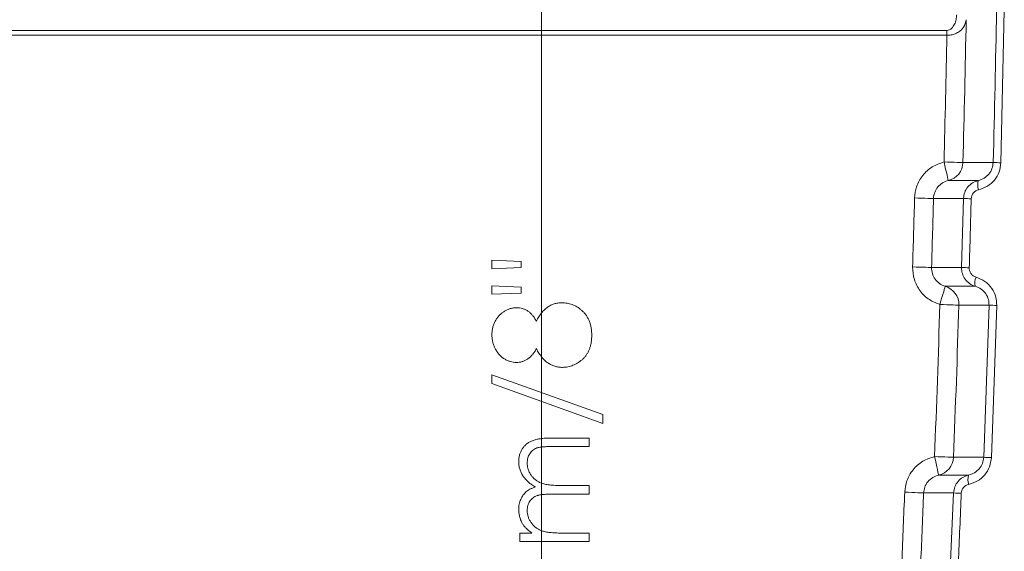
# Model space of a CAD drawing. Header units: millimetres. Extents: x 0 to 594, y 0 to 420.
# Tile 44 of 70: x 401 to 427, y 184 to 199. Entities that reach past the tile are written whole.
import ezdxf

# ---------------------------------------------------------------- set-up
doc = ezdxf.new("R2010")
doc.units = ezdxf.units.MM
doc.styles.add('SLDTEXTSTYLE1', font='TXT', dxfattribs={"width": 0.605})
doc.dimstyles.new('SLDDIMSTYLE4', dxfattribs={"dimtxt": 2.568319, "dimasz": 3.3, "dimexe": 0, "dimexo": 0.0625, "dimgap": 0.64208, "dimtad": 1, "dimdec": 0, "dimlfac": 2, "dimrnd": 1e-09, "dimzin": 12, "dimdsep": 46, "dimtxsty": 'SLDTEXTSTYLE1', "dimsah": 1, "dimcen": 0.09, "dimadec": 0, "dimazin": 3, "dimtfac": 1, "dimtdec": 1, "dimtofl": 0, "dimtmove": 0, "dimatfit": 3, "dimfxl": 1, "dimfrac": 2, "dimtolj": 1, "dimtzin": 12, "dimarcsym": 0})
doc.dimstyles.new('SLDDIMSTYLE5', dxfattribs={"dimtxt": 2.568319, "dimasz": 3.3, "dimexe": 0, "dimexo": 0.0625, "dimgap": 0.64208, "dimtad": 1, "dimdec": 3, "dimlfac": 2, "dimrnd": 1e-09, "dimzin": 12, "dimdsep": 46, "dimtxsty": 'SLDTEXTSTYLE1', "dimsah": 1, "dimcen": 0.09, "dimadec": 0, "dimazin": 3, "dimtfac": 1, "dimtdec": 1, "dimtofl": 0, "dimtmove": 0, "dimatfit": 3, "dimfxl": 1, "dimfrac": 2, "dimtolj": 1, "dimtzin": 12, "dimarcsym": 0})

# ---------------------------------------------------------------- blocks, each defined once
blk = doc.blocks.new('*D16')
at = {"color": 7, "linetype": 'Continuous', "lineweight": 0}
for p, q in [((286.937, 245.752), (286.937, 108.735)), ((414.293, 245.752), (414.293, 108.735)), ((347.92, 114.267), (347.332, 114.267)), ((347.332, 114.267), (347.332, 110.323)), ((353.31, 114.267), (353.898, 114.267)), ((353.898, 114.267), (353.898, 110.323)), ((347.332, 110.323), (347.92, 110.323)), ((353.898, 110.323), (353.31, 110.323)), ((286.937, 109.735), (414.293, 109.735))]:
    blk.add_line(p, q, dxfattribs=at)
for points in [[(286.937, 109.735), (290.237, 109.235), (290.237, 110.235)], [(414.293, 109.735), (410.993, 110.235), (410.993, 109.235)]]:
    blk.add_solid(points, dxfattribs=at)
at = {"color": 7, "linetype": 'Continuous', "lineweight": 0, "char_height": 2.6458, "attachment_point": 1, "rotation": 0, "style": 'SLDTEXTSTYLE1'}
for s, insert in [('254', (346.499, 118.266, -137.801)), ('10', (348.655, 113.733, -137.801))]:
    blk.add_mtext(s, dxfattribs=dict(at, insert=insert))
blk = doc.blocks.new('*D17')
at = {"color": 7, "linetype": 'Continuous', "lineweight": 0}
for p, q in [((414.293, 245.752), (258.389, 245.752)), ((259.389, 143.848), (259.389, 245.752)), ((254.856, 196.515), (254.856, 197.103)), ((254.856, 197.103), (258.801, 197.103)), ((258.801, 197.103), (258.801, 196.515)), ((254.856, 193.085), (254.856, 192.497)), ((258.801, 192.497), (258.801, 193.085)), ((254.856, 192.497), (258.801, 192.497)), ((414.293, 143.848), (258.389, 143.848))]:
    blk.add_line(p, q, dxfattribs=at)
for points in [[(259.389, 245.752), (258.889, 242.452), (259.889, 242.452)], [(259.389, 143.848), (259.889, 147.148), (258.889, 147.148)]]:
    blk.add_solid(points, dxfattribs=at)
at = {"color": 7, "linetype": 'Continuous', "lineweight": 0, "attachment_point": 1, "rotation": 90, "style": 'SLDTEXTSTYLE1'}
for s, insert, char_height in [('203', (250.858, 190.684, -137.801), 2.6458), ('8', (255.39, 193.82, -137.801), 2.646)]:
    blk.add_mtext(s, dxfattribs=dict(at, insert=insert, char_height=char_height))
blk = doc.blocks.new('*D18')
at = {"color": 7, "linetype": 'Continuous', "lineweight": 0}
for p, q in [((330.555, 220.828), (442.841, 220.828)), ((441.841, 220.828), (441.841, 180.708)), ((437.309, 203.953), (437.309, 204.541)), ((437.309, 204.541), (441.254, 204.541)), ((441.254, 204.541), (441.254, 203.953)), ((437.309, 197.583), (437.309, 196.995)), ((441.254, 196.995), (441.254, 197.583)), ((437.309, 196.995), (441.254, 196.995)), ((330.555, 180.708), (442.841, 180.708))]:
    blk.add_line(p, q, dxfattribs=at)
for points in [[(441.841, 220.828), (441.341, 217.528), (442.341, 217.528)], [(441.841, 180.708), (442.341, 184.008), (441.341, 184.008)]]:
    blk.add_solid(points, dxfattribs=at)
at = {"color": 7, "linetype": 'Continuous', "lineweight": 0, "char_height": 2.6458, "attachment_point": 1, "rotation": 90, "style": 'SLDTEXTSTYLE1'}
for s, insert in [('3,2', (437.843, 198.318, -137.801)), ('80', (433.311, 197.632, -137.801))]:
    blk.add_mtext(s, dxfattribs=dict(at, insert=insert))

msp = doc.modelspace()

# ---------------------------------------------------------------- linework, layer by layer
at = {"color": 8, "linetype": 'Continuous', "lineweight": 0}
for p, q in [((426.51633, 198.74777), (426.42657, 194.73075)), ((353.66417, 198.22019), (425.00085, 198.22023)), ((425.00085, 198.09486), (353.66417, 198.09482)), ((425.38722, 191.96638), (425.43971, 193.78631)), ((425.9726, 186.95741), (426.11479, 190.97275)), ((426.31786, 190.9648), (426.1757, 186.94778)), ((425.10052, 184.19577), (425.1768, 186.01676))]:
    msp.add_line(p, q, dxfattribs=at)
at = {"color": 7, "linetype": 'Continuous', "lineweight": 15}
for p, q in [((412.98745, 192.15883), (413.75899, 192.12366)), ((412.98745, 191.93379), (412.98745, 192.15883)), ((413.75899, 192.12366), (413.75899, 191.96745)), ((413.75899, 191.96745), (412.98745, 191.93379)), ((412.98745, 191.2587), (412.98745, 191.48373)), ((412.98745, 191.48373), (413.75899, 191.45008)), ((413.75899, 191.45008), (413.75899, 191.29235)), ((413.75899, 191.29235), (412.98745, 191.2587)), ((412.98745, 189.13697), (415.91287, 188.08816)), ((412.98745, 188.89988), (412.98745, 189.13697)), ((415.91287, 187.85107), (412.98745, 188.89988)), ((415.91287, 188.08816), (415.91287, 187.85107)), ((414.56669, 187.4653), (415.55925, 187.4653)), ((415.55925, 187.4653), (415.55925, 187.24027)), ((415.55925, 187.24027), (414.56569, 187.24027)), ((414.84648, 186.21155), (415.55925, 186.21155)), ((415.55925, 186.21155), (415.55925, 185.98652)), ((415.55925, 185.98652), (414.62747, 185.98652)), ((413.72684, 184.9578), (414.0453, 184.9578)), ((413.72684, 184.73277), (413.72684, 184.9578)), ((414.78821, 184.9578), (415.55925, 184.9578)), ((415.55925, 184.9578), (415.55925, 184.73277)), ((415.55925, 184.73277), (413.72684, 184.73277))]:
    msp.add_line(p, q, dxfattribs=at)
at = {"color": 8, "linetype": 'Continuous', "lineweight": 0, "flags": 128}
for points in [[(425.00085, 198.09486), (425.00085, 198.11126), (425.00085, 198.12759), (425.00085, 198.14378), (425.00085, 198.15976), (425.00085, 198.17546), (425.00085, 198.19081), (425.00085, 198.20576), (425.00085, 198.22023)], [(425.42559, 194.73712), (425.41235, 194.73746), (425.38138, 194.73825), (425.33383, 194.73947), (425.27141, 194.74106), (425.1964, 194.74298), (425.11152, 194.74514), (425.01986, 194.74749), (424.92473, 194.74992)], [(425.03768, 194.26132), (425.03532, 194.27153), (425.02876, 194.29989), (425.01826, 194.34532), (425.00421, 194.40612), (424.98714, 194.47996), (424.9677, 194.56404), (424.94663, 194.65518), (424.92473, 194.74992)], [(425.42559, 194.73712), (425.44841, 194.73712), (425.62347, 194.73713), (426.22352, 194.73714)], [(425.03768, 194.26132), (425.05975, 194.26132), (425.23482, 194.26133), (425.82959, 194.26133)], [(424.6483, 193.78632), (424.63506, 193.78668), (424.6041, 193.78752), (424.55654, 193.78881), (424.49413, 193.7905), (424.41912, 193.79254), (424.33425, 193.79484), (424.24258, 193.79733), (424.14747, 193.79991)], [(425.43971, 193.78631), (425.36085, 193.78631), (425.01076, 193.78632), (424.68781, 193.78632), (424.6483, 193.78632)], [(424.59617, 191.96638), (424.58293, 191.96678), (424.55197, 191.96772), (424.50442, 191.96915), (424.44201, 191.97103), (424.36701, 191.9733), (424.28214, 191.97586), (424.19049, 191.97862), (424.09538, 191.98149)], [(424.59617, 191.96638), (424.66275, 191.96638), (425.01288, 191.96638), (425.33563, 191.96638), (425.38722, 191.96638)], [(424.9576, 191.46997), (424.95461, 191.45973), (424.9464, 191.43166), (424.93329, 191.38683), (424.91578, 191.32693), (424.89452, 191.25424), (424.87033, 191.1715), (424.84411, 191.08185), (424.81686, 190.98867)], [(425.74915, 191.46998), (425.7159, 191.46998), (425.54081, 191.46998), (424.9576, 191.46997)], [(425.31763, 190.97273), (425.30439, 190.97316), (425.27343, 190.97414), (425.22589, 190.97565), (425.16348, 190.97764), (425.08849, 190.98002), (425.00362, 190.98272), (424.91197, 190.98564), (424.81686, 190.98867)], [(426.11479, 190.97275), (426.07967, 190.97275), (425.90458, 190.97275), (425.31763, 190.97273)], [(424.78257, 186.48669), (424.78036, 186.49688), (424.77417, 186.52529), (424.76424, 186.57084), (424.75095, 186.6318), (424.73481, 186.70586), (424.71643, 186.7902), (424.69651, 186.88163), (424.67579, 186.97667)], [(425.17645, 186.95739), (425.1632, 186.9579), (425.13225, 186.95909), (425.08472, 186.96092), (425.02233, 186.96332), (424.94735, 186.96621), (424.86251, 186.96948), (424.77088, 186.973), (424.67579, 186.97667)], [(425.17645, 186.95739), (425.19927, 186.95739), (425.3744, 186.95739), (425.9726, 186.95741)], [(424.78257, 186.48669), (424.80465, 186.48669), (424.97979, 186.48669), (425.57265, 186.48669)], [(424.38724, 186.01677), (424.37399, 186.01731), (424.34305, 186.01855), (424.29551, 186.02045), (424.23313, 186.02295), (424.15815, 186.02596), (424.07331, 186.02936), (423.98169, 186.03303), (423.88661, 186.03684)], [(425.1768, 186.01676), (425.09792, 186.01676), (424.74767, 186.01677), (424.42571, 186.01677), (424.38724, 186.01677)]]:
    msp.add_lwpolyline(points, dxfattribs=at)
at = {"color": 8, "linetype": 'Continuous', "lineweight": 0}
for centre, radius, start, end in [((-175.34544, 210.08311), 604.68686, 354.44470463, 3.89900087), ((-175.34544, 210.08311), 600.967, 358.53676483, 358.89612048), ((-175.34544, 210.08311), 600.46598, 358.53676483, 358.85601837), ((424.92436, 194.74974), 0.50139, 283.061523, 358.557632), ((426.66057, 205.39782), 10.66964, 267.652401, 268.743334), ((426.1835, 194.15271), 0.37019, 162.937867, 201.499875), ((-176.09769, 210.08311), 600.46598, 358.27250199, 358.44608458), ((-176.09769, 210.08311), 600.967, 358.27250199, 358.44608458), ((425.88075, 203.96077), 10.18401, 267.517922, 268.663631), ((425.82871, 201.1309), 9.17515, 267.241935, 268.513863), ((426.1108, 191.5563), 0.37181, 155.474324, 193.424206), ((424.81644, 190.98881), 0.50145, 358.163329, 73.649864), ((-175.34544, 210.08311), 600.46598, 357.79466471, 358.17772248), ((-175.34544, 210.08311), 600.967, 357.79466471, 358.17772248), ((426.55228, 199.54456), 8.58296, 267.078281, 268.434968), ((424.67544, 186.97647), 0.50137, 282.338014, 357.818134), ((426.41064, 194.05164), 7.10774, 266.466703, 268.105801), ((425.92619, 186.37357), 0.3712, 162.256686, 200.807646), ((-176.09769, 210.08311), 600.46598, 357.53115548, 357.70491832), ((-176.09769, 210.08311), 600.967, 357.53115548, 357.70491832), ((425.61932, 192.93585), 6.93323, 266.340594, 268.025105)]:
    msp.add_arc(centre, radius, start, end, dxfattribs=at)
at = {"color": 7, "linetype": 'Continuous', "lineweight": 15}
msp.add_arc((-175.34544, 210.08311), 604.68701, 354.44470463, 359.4432, dxfattribs=at)
at = {"color": 8, "linetype": 'Continuous', "lineweight": 0}
for points, knots in [([(427.86762, 251.13326), (428.20078, 245.62879), (428.86717, 234.61877), (429.28908, 218.07639), (429.2905, 201.49021), (428.81382, 184.87151), (427.90986, 168.23024), (426.91744, 157.16618), (426.42128, 151.63471)], [0, 0, 0, 0, 0.16606002, 0.3321527, 0.4982126, 0.66546382, 0.83274852, 1, 1, 1, 1]), ([(425.61107, 151.73161), (427.23191, 168.26637), (428.15975, 184.81158), (428.64244, 217.92276), (428.19729, 234.48875), (427.05866, 251.0652)], [0, 0, 0, 0, 0.5, 0.5, 1, 1, 1, 1]), ([(425.00085, 198.22023), (425.02586, 198.22023), (425.05009, 198.22694), (425.09271, 198.24825), (425.1115, 198.26277), (425.16014, 198.31061), (425.18383, 198.3488), (425.2206, 198.4273), (425.23386, 198.46872), (425.25234, 198.55154), (425.25768, 198.59338), (425.25956, 198.6356)], [0, 0, 0, 0, 0.125, 0.125, 0.25, 0.25, 0.5, 0.5, 0.75, 0.75, 1, 1, 1, 1]), ([(425.51002, 198.5054), (425.49514, 198.43805), (425.46876, 198.31869), (425.33535, 198.18955), (425.20375, 198.12541), (425.09614, 198.0983), (425.03101, 198.09595), (425.00085, 198.09486)], [0, 0, 0, 0, 0.34746989, 0.61579928, 0.78055024, 0.89839614, 1, 1, 1, 1]), ([(424.14747, 193.79991), (424.15922, 193.90122), (424.18404, 194.11508), (424.34961, 194.40486), (424.60183, 194.64118), (424.8171, 194.71367), (424.92473, 194.74992)], [0, 0, 0, 0, 0.23076689, 0.48707446, 0.74353984, 1, 1, 1, 1]), ([(425.82959, 194.26133), (425.88269, 194.27875), (425.98808, 194.31334), (426.11426, 194.42625), (426.20284, 194.57094), (426.21664, 194.68187), (426.22352, 194.73714)], [0, 0, 0, 0, 0.25615313, 0.50849819, 0.75508755, 1, 1, 1, 1]), ([(426.42657, 194.73075), (426.41637, 194.64794), (426.39597, 194.48238), (426.26449, 194.2655), (426.07649, 194.09559), (425.91836, 194.04327), (425.83906, 194.01703)], [0, 0, 0, 0, 0.24817387, 0.49620065, 0.74735465, 1, 1, 1, 1]), ([(425.03768, 194.26132), (424.92941, 194.23635), (424.83238, 194.1762), (424.69164, 194.0049), (424.65132, 193.8975), (424.6483, 193.78632)], [0, 0, 0, 0, 0.5, 0.5, 1, 1, 1, 1]), ([(425.43971, 193.78631), (425.44655, 193.84148), (425.4602, 193.95156), (425.54749, 194.09596), (425.67215, 194.20902), (425.77721, 194.24393), (425.82959, 194.26133)], [0, 0, 0, 0, 0.25049701, 0.49978748, 0.75058264, 1, 1, 1, 1]), ([(425.83906, 194.01703), (425.78527, 194.00469), (425.73667, 193.97518), (425.66537, 193.88956), (425.64477, 193.83568), (425.64324, 193.77953)], [0, 0, 0, 0, 0.5, 0.5, 1, 1, 1, 1]), ([(424.81686, 190.98867), (424.7214, 191.02603), (424.52055, 191.10464), (424.28244, 191.33871), (424.11834, 191.64222), (424.10303, 191.8684), (424.09538, 191.98149)], [0, 0, 0, 0, 0.23194756, 0.48803183, 0.74401434, 1, 1, 1, 1]), ([(424.59617, 191.96638), (424.59281, 191.85525), (424.6267, 191.74614), (424.75725, 191.56693), (424.85097, 191.50109), (424.9576, 191.46997)], [0, 0, 0, 0, 0.5, 0.5, 1, 1, 1, 1]), ([(425.74915, 191.46998), (425.64255, 191.50105), (425.54902, 191.56655), (425.41824, 191.74523), (425.38385, 191.85509), (425.38722, 191.96638)], [0, 0, 0, 0, 0.5, 0.5, 1, 1, 1, 1]), ([(425.59075, 191.95883), (425.59211, 191.93446), (425.59505, 191.88144), (425.63166, 191.80644), (425.6922, 191.7427), (425.74576, 191.72132), (425.77254, 191.71064)], [0, 0, 0, 0, 0.2188857, 0.47604139, 0.73813724, 1, 1, 1, 1]), ([(425.77254, 191.71064), (425.85287, 191.67856), (426.01362, 191.61439), (426.19525, 191.42312), (426.30525, 191.19773), (426.31388, 191.03829), (426.31786, 190.9648)], [0, 0, 0, 0, 0.26160997, 0.52346013, 0.7803664, 1, 1, 1, 1]), ([(426.11479, 190.97275), (426.11211, 191.02179), (426.10626, 191.1285), (426.03204, 191.27912), (425.90999, 191.40629), (425.80293, 191.44868), (425.74915, 191.46998)], [0, 0, 0, 0, 0.21686911, 0.47198845, 0.7347795, 1, 1, 1, 1]), ([(423.88661, 186.03684), (423.89966, 186.13788), (423.9272, 186.35129), (424.09636, 186.63887), (424.35154, 186.872), (424.56771, 186.94178), (424.67579, 186.97667)], [0, 0, 0, 0, 0.23056453, 0.48694061, 0.74347379, 1, 1, 1, 1]), ([(425.57265, 186.48669), (425.62582, 186.5034), (425.73157, 186.53664), (425.85916, 186.6478), (425.94971, 186.79138), (425.96499, 186.9022), (425.9726, 186.95741)], [0, 0, 0, 0, 0.25549977, 0.50813218, 0.75491992, 1, 1, 1, 1]), ([(426.1757, 186.94778), (426.16441, 186.86507), (426.14183, 186.69969), (426.00741, 186.48444), (425.81727, 186.31713), (425.65862, 186.26687), (425.5792, 186.24171)], [0, 0, 0, 0, 0.24835668, 0.49655989, 0.74797422, 1, 1, 1, 1]), ([(424.78257, 186.48669), (424.72844, 186.46925), (424.62021, 186.43439), (424.49235, 186.31786), (424.40758, 186.17404), (424.39377, 186.0673), (424.38724, 186.01677)], [0, 0, 0, 0, 0.25683723, 0.51346605, 0.76969759, 1, 1, 1, 1]), ([(425.1768, 186.01676), (425.18437, 186.07187), (425.19945, 186.18182), (425.28869, 186.32514), (425.41479, 186.43648), (425.52018, 186.47), (425.57265, 186.48669)], [0, 0, 0, 0, 0.25068912, 0.50013759, 0.75117139, 1, 1, 1, 1]), ([(425.5792, 186.24171), (425.52526, 186.23004), (425.47631, 186.20114), (425.40394, 186.11645), (425.38265, 186.06287), (425.38039, 186.00674)], [0, 0, 0, 0, 0.5, 0.5, 1, 1, 1, 1])]:
    msp.add_open_spline(points, degree=3, knots=knots, dxfattribs=at)
for points in [[(426.22352, 194.73714), (426.25795, 196.07548), (426.28788, 197.41393), (426.3133, 198.75248)], [(425.64324, 193.77953), (425.62667, 193.1726), (425.60917, 192.5657), (425.59075, 191.95883)], [(425.38039, 186.00674), (425.35589, 185.39945), (425.33047, 184.7922), (425.30412, 184.18499)]]:
    msp.add_open_spline(points, degree=3, dxfattribs=at)
at = {"color": 7, "linetype": 'Continuous', "lineweight": 15}
for points, knots in [([(412.98745, 190.19331), (412.98848, 190.2252), (412.99052, 190.28807), (413.00765, 190.38063), (413.03595, 190.46926), (413.07448, 190.55348), (413.12254, 190.63146), (413.17961, 190.70108), (413.24444, 190.76215), (413.31654, 190.81289), (413.39327, 190.85384), (413.47307, 190.883), (413.55488, 190.90155), (413.61021, 190.9039), (413.63793, 190.90508)], [0, 0, 0, 0, 0.08939274, 0.17627229, 0.26302351, 0.34982685, 0.43546338, 0.51924029, 0.60165117, 0.68453719, 0.7658512, 0.84490632, 0.92229455, 1, 1, 1, 1]), ([(413.63793, 190.90508), (413.66514, 190.90405), (413.71857, 190.90203), (413.79647, 190.88505), (413.86942, 190.85646), (413.93822, 190.81739), (414.00191, 190.76655), (414.06027, 190.70402), (414.11562, 190.63174), (414.14642, 190.57716), (414.16234, 190.54894)], [0, 0, 0, 0, 0.12191091, 0.2394261, 0.35543013, 0.47211733, 0.59289239, 0.71928702, 0.85488421, 1, 1, 1, 1]), ([(414.16234, 190.54894), (414.17305, 190.56929), (414.19402, 190.60911), (414.22766, 190.66608), (414.26281, 190.71853), (414.29836, 190.76721), (414.3357, 190.81112), (414.37443, 190.85056), (414.4135, 190.88677), (414.45443, 190.91784), (414.49639, 190.94523), (414.53973, 190.96887), (414.58432, 190.98909), (414.63066, 191.00511), (414.67806, 191.01831), (414.72713, 191.02739), (414.77756, 191.03228), (414.81164, 191.0332), (414.82889, 191.03367)], [0, 0, 0, 0, 0.079024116, 0.154605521, 0.227209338, 0.29590571, 0.36161727, 0.425086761, 0.485770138, 0.544456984, 0.601426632, 0.657812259, 0.713950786, 0.769448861, 0.826115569, 0.882875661, 0.940695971, 1, 1, 1, 1]), ([(414.82889, 191.03367), (414.85304, 191.03312), (414.90083, 191.03203), (414.97133, 191.02243), (415.03997, 191.00842), (415.10608, 190.98661), (415.17048, 190.96055), (415.23201, 190.92702), (415.29237, 190.8894), (415.32949, 190.85912), (415.34828, 190.8438)], [0, 0, 0, 0, 0.12816772, 0.253692, 0.37735337, 0.49969026, 0.62289032, 0.74582049, 0.87138572, 1, 1, 1, 1]), ([(415.34828, 190.8438), (415.37019, 190.82385), (415.41376, 190.78421), (415.47032, 190.71631), (415.51786, 190.64178), (415.5566, 190.56093), (415.58675, 190.47396), (415.60841, 190.38089), (415.62082, 190.28155), (415.62262, 190.21327), (415.62354, 190.17824)], [0, 0, 0, 0, 0.11928345, 0.23709288, 0.35479604, 0.4745763, 0.59746007, 0.72492615, 0.8588832, 1, 1, 1, 1]), ([(413.6309, 189.45844), (413.60418, 189.45961), (413.55047, 189.46197), (413.47051, 189.48101), (413.39198, 189.51205), (413.31524, 189.55426), (413.24295, 189.60686), (413.17789, 189.66995), (413.12139, 189.74245), (413.07365, 189.82308), (413.03461, 189.90968), (413.00796, 190.00121), (412.99043, 190.09603), (412.98845, 190.16058), (412.98745, 190.19331)], [0, 0, 0, 0, 0.07406282, 0.14887919, 0.22668112, 0.30775303, 0.39118042, 0.47395749, 0.55832606, 0.64539277, 0.73334823, 0.82108142, 0.90928183, 1, 1, 1, 1]), ([(415.62354, 190.17824), (415.62271, 190.14456), (415.6211, 190.07902), (415.61025, 189.98361), (415.59103, 189.89457), (415.56527, 189.81147), (415.53092, 189.73511), (415.48881, 189.66537), (415.4399, 189.6012), (415.38302, 189.54464), (415.32208, 189.49443), (415.25921, 189.45032), (415.19441, 189.41366), (415.12863, 189.38262), (415.06097, 189.35885), (414.99176, 189.34239), (414.92113, 189.33194), (414.87347, 189.33055), (414.84949, 189.32985)], [0, 0, 0, 0, 0.07855519, 0.15286041, 0.22355614, 0.29074248, 0.35541331, 0.41830039, 0.48039681, 0.54307987, 0.60493022, 0.66440364, 0.72194697, 0.77837841, 0.83383258, 0.888863, 0.94408983, 1, 1, 1, 1]), ([(414.16234, 189.82462), (414.14648, 189.79554), (414.11578, 189.73922), (414.05933, 189.66471), (413.99842, 189.6006), (413.93102, 189.54938), (413.86012, 189.50873), (413.78593, 189.48003), (413.70935, 189.46129), (413.65713, 189.45939), (413.6309, 189.45844)], [0, 0, 0, 0, 0.14588693, 0.28247793, 0.41092609, 0.53467729, 0.654371, 0.77009108, 0.88453458, 1, 1, 1, 1]), ([(414.84949, 189.32985), (414.83189, 189.33027), (414.79712, 189.33108), (414.74575, 189.33675), (414.69574, 189.34585), (414.64693, 189.35822), (414.59964, 189.37496), (414.55372, 189.39525), (414.50881, 189.41868), (414.46568, 189.44676), (414.42289, 189.47767), (414.38255, 189.51435), (414.34239, 189.55457), (414.30415, 189.59998), (414.266, 189.64919), (414.23037, 189.7037), (414.19465, 189.76196), (414.17329, 189.80338), (414.16234, 189.82462)], [0, 0, 0, 0, 0.05885733, 0.11632286, 0.17268583, 0.22879495, 0.28459847, 0.34027816, 0.39665504, 0.45383595, 0.51231626, 0.57302103, 0.63599877, 0.70234401, 0.77146851, 0.84417456, 0.92006471, 1, 1, 1, 1]), ([(413.69469, 186.84496), (413.69585, 186.87568), (413.69812, 186.9358), (413.71593, 187.02333), (413.7465, 187.10496), (413.78822, 187.18053), (413.84065, 187.24871), (413.90303, 187.30797), (413.97492, 187.35795), (414.04254, 187.39061), (414.10225, 187.41275), (414.15312, 187.42641), (414.20911, 187.43848), (414.27028, 187.44849), (414.33686, 187.45581), (414.40873, 187.46124), (414.48595, 187.46491), (414.53923, 187.46517), (414.56669, 187.4653)], [0, 0, 0, 0, 0.07560433, 0.14796502, 0.218797, 0.28947045, 0.35972422, 0.42970774, 0.50049652, 0.57442902, 0.6139473, 0.65715527, 0.70397277, 0.75493898, 0.80970661, 0.86883295, 0.93238547, 1, 1, 1, 1]), ([(414.56569, 187.24027), (414.54225, 187.24021), (414.4972, 187.24011), (414.43254, 187.23818), (414.3736, 187.23454), (414.32046, 187.23029), (414.27299, 187.22438), (414.2313, 187.21675), (414.19506, 187.20868), (414.15488, 187.19525), (414.11055, 187.1738), (414.06274, 187.14112), (414.02116, 187.09993), (413.98484, 187.05232), (413.95591, 186.99799), (413.93447, 186.93835), (413.92179, 186.87362), (413.92043, 186.82877), (413.91973, 186.80578)], [0, 0, 0, 0, 0.07834643, 0.15056992, 0.21616056, 0.27569191, 0.3287215, 0.37592096, 0.41732025, 0.45271265, 0.51728804, 0.58124212, 0.64535027, 0.7120558, 0.78065684, 0.85022115, 0.92320378, 1, 1, 1, 1]), ([(414.13722, 186.17287), (414.11951, 186.1827), (414.08465, 186.20203), (414.03532, 186.23449), (413.98918, 186.26849), (413.94619, 186.30434), (413.90656, 186.3419), (413.87017, 186.38134), (413.83686, 186.42246), (413.79793, 186.47962), (413.75674, 186.55388), (413.72057, 186.64754), (413.69868, 186.74516), (413.69603, 186.81153), (413.69469, 186.84496)], [0, 0, 0, 0, 0.07176424, 0.14122194, 0.20911053, 0.27483266, 0.3394743, 0.40246603, 0.46493007, 0.52681924, 0.64739835, 0.76498783, 0.8816181, 1, 1, 1, 1]), ([(413.91973, 186.80578), (413.92076, 186.77736), (413.92282, 186.72104), (413.94302, 186.63896), (413.97423, 186.5603), (414.01879, 186.48717), (414.07241, 186.41981), (414.13613, 186.36185), (414.20823, 186.31397), (414.27496, 186.28155), (414.3349, 186.26107), (414.38727, 186.24755), (414.44679, 186.23703), (414.51307, 186.22716), (414.58655, 186.22072), (414.66691, 186.21487), (414.75437, 186.21213), (414.815, 186.21175), (414.84648, 186.21155)], [0, 0, 0, 0, 0.068157, 0.13509573, 0.20187956, 0.27080157, 0.34003634, 0.40809354, 0.47682274, 0.54735432, 0.58564736, 0.62887172, 0.67715909, 0.73080772, 0.78981045, 0.85432767, 0.92436651, 1, 1, 1, 1]), ([(413.6947, 185.5897), (413.69545, 185.61183), (413.69693, 185.65563), (413.70655, 185.72054), (413.72336, 185.78359), (413.7462, 185.84437), (413.77473, 185.9013), (413.80754, 185.95358), (413.84461, 186.00058), (413.88736, 186.04223), (413.93703, 186.07967), (413.99497, 186.11412), (414.06246, 186.14595), (414.11144, 186.16359), (414.13722, 186.17287)], [0, 0, 0, 0, 0.08414988, 0.16652808, 0.24882999, 0.33183307, 0.41297206, 0.49050726, 0.56616684, 0.6399965, 0.7167727, 0.80214894, 0.89583585, 1, 1, 1, 1]), ([(414.62747, 185.98652), (414.60118, 185.98646), (414.55061, 185.98636), (414.47809, 185.98441), (414.4121, 185.98087), (414.35283, 185.97631), (414.3001, 185.97136), (414.25408, 185.96352), (414.2146, 185.95535), (414.17087, 185.94287), (414.12344, 185.92127), (414.07248, 185.88841), (414.02758, 185.8476), (413.9895, 185.7991), (413.95829, 185.74434), (413.93545, 185.68409), (413.92228, 185.61873), (413.92059, 185.57368), (413.91973, 185.55052)], [0, 0, 0, 0, 0.08251415, 0.15874893, 0.22769513, 0.289891, 0.34537649, 0.39384757, 0.43631701, 0.47190775, 0.53636943, 0.59905189, 0.66155565, 0.72590582, 0.79181035, 0.85867395, 0.92731904, 1, 1, 1, 1]), ([(413.78762, 185.21197), (413.77329, 185.24196), (413.74487, 185.30142), (413.71605, 185.39557), (413.69834, 185.49192), (413.69591, 185.55697), (413.6947, 185.5897)], [0, 0, 0, 0, 0.25373408, 0.50303512, 0.7500136, 1, 1, 1, 1]), ([(413.91973, 185.55052), (413.92082, 185.52328), (413.92301, 185.469), (413.94268, 185.38926), (413.97349, 185.31226), (414.01623, 185.23921), (414.06917, 185.1721), (414.13144, 185.11335), (414.20226, 185.06396), (414.26829, 185.03119), (414.32673, 185.01007), (414.37641, 184.99598), (414.43164, 184.98415), (414.4923, 184.97413), (414.55852, 184.96659), (414.63011, 184.96208), (414.7073, 184.95812), (414.76058, 184.95791), (414.78821, 184.9578)], [0, 0, 0, 0, 0.06867586, 0.13686855, 0.20611073, 0.2775333, 0.34976583, 0.42124343, 0.49290209, 0.56701662, 0.60660348, 0.64969253, 0.69729089, 0.74913975, 0.80488408, 0.86548737, 0.93023835, 1, 1, 1, 1]), ([(414.0453, 184.9578), (414.01748, 184.97811), (413.96427, 185.01695), (413.89337, 185.08004), (413.83418, 185.14415), (413.80271, 185.18999), (413.78762, 185.21197)], [0, 0, 0, 0, 0.28356657, 0.54242013, 0.78066747, 1, 1, 1, 1])]:
    msp.add_open_spline(points, degree=3, knots=knots, dxfattribs=at)

# ---------------------------------------------------------------- dimensions: what is measured, and where the dimension line sits
at = {"color": 7, "linetype": 'Continuous', "lineweight": 0}
for base, p1, p2, angle, dimstyle, picture, middle in [((259.38853, 245.75237), (414.29298, 143.84766), (414.29292, 245.75246), 270.000033, 'SLDDIMSTYLE5', '*D17', (259.38856, 194.79997)), ((414.293, 109.73482), (286.937, 245.75239), (414.29292, 245.75246), 0.000033, 'SLDDIMSTYLE4', '*D16', (350.61504, 109.73478)), ((441.8415, 180.70793), (330.55498, 220.82786), (330.555, 180.70786), 270.000033, 'SLDDIMSTYLE4', '*D18', (441.84149, 200.76793))]:
    dim = msp.add_linear_dim(base=base, p1=p1, p2=p2, angle=angle, dimstyle=dimstyle, dxfattribs=at)
    dim.commit()
    dim.dimension.update_dxf_attribs({"geometry": picture, "text_midpoint": middle, "dimtype": 160})

doc.saveas('drawing.dxf')
